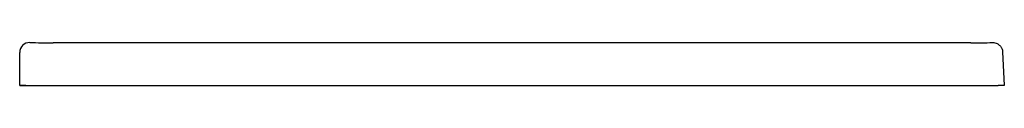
# Model space of a CAD drawing. Header units: millimetres. Extents: x 5845.05 to 5845.85, y 2327.104 to 2327.139.
import ezdxf

# ---------------------------------------------------------------- set-up
doc = ezdxf.new("R2010")
doc.units = ezdxf.units.MM
doc.layers.add('SANINDUSA', color=3, linetype='Continuous')

msp = doc.modelspace()

# ---------------------------------------------------------------- linework, layer by layer
at = {"layer": 'SANINDUSA'}
for p, q in [((5845.82271, 2327.13887), (5845.07698, 2327.13887)), ((5845.04985, 2327.1042), (5845.04985, 2327.13105)), ((5845.84841, 2327.1315), (5845.84985, 2327.1042)), ((5845.05484, 2327.1042), (5845.04985, 2327.1042)), ((5845.05484, 2327.1042), (5845.04985, 2327.1042)), ((5845.04985, 2327.1042), (5845.05484, 2327.1042)), ((5845.05484, 2327.1042), (5845.84485, 2327.1042)), ((5845.84985, 2327.1042), (5845.84485, 2327.1042))]:
    msp.add_line(p, q, dxfattribs=at)
msp.add_arc((5845.05785, 2327.13105), 0.008, 88.91339, 180, dxfattribs=at)
for centre, major_axis, start_param, end_param in [((5845.08584, 2327.63825), (-0.71255, -0.01181), 1.520093, 1.546746), ((5845.81385, 2327.63825), (0.71255, -0.01181), 4.736439, 4.761119)]:
    msp.add_ellipse(centre, major_axis=major_axis, ratio=0.700647, start_param=start_param, end_param=end_param, dxfattribs=at)
msp.add_open_spline([(5845.84029, 2327.13902), (5845.84029, 2327.13902), (5845.84094, 2327.13904), (5845.8422, 2327.13891), (5845.84428, 2327.13819), (5845.84621, 2327.1368), (5845.84761, 2327.1348), (5845.84827, 2327.13301), (5845.84837, 2327.13191), (5845.84841, 2327.1315)], degree=3, knots=[0, 0, 0, 0, 0.001441, 0.163225, 0.317079, 0.550619, 0.739598, 0.901936, 1, 1, 1, 1], dxfattribs=at)

doc.saveas('drawing.dxf')
